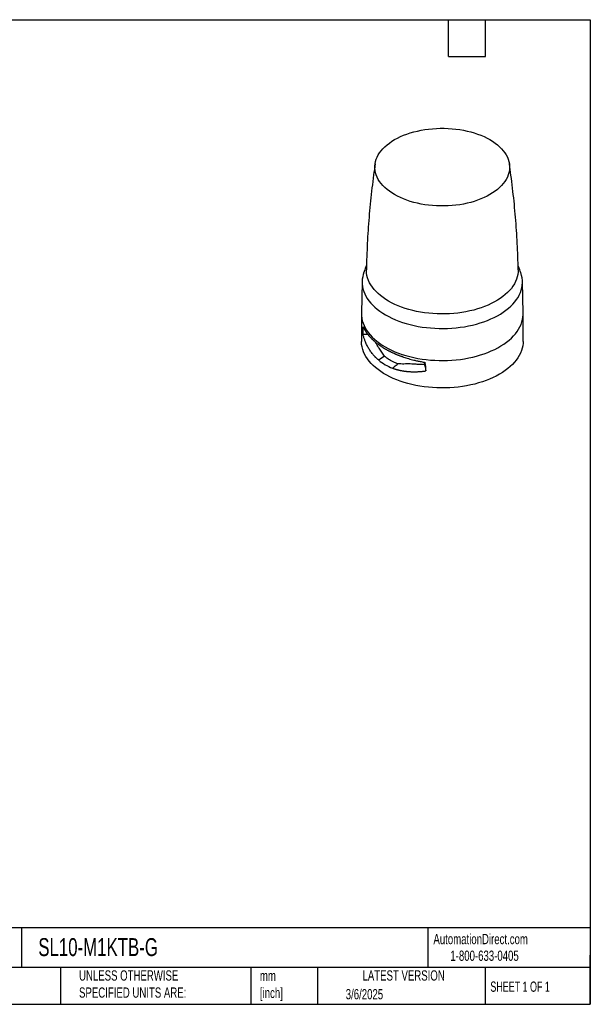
# Model space of a CAD drawing. Header units: millimetres. Extents: x 19 to 819, y 19 to 629.
# Tile 2 of 2: x 466 to 819, y 19 to 629. Entities that reach past the tile are written whole.
import ezdxf

# ---------------------------------------------------------------- set-up
doc = ezdxf.new("R2010")
doc.units = ezdxf.units.MM
doc.header["$LTSCALE"] = 3
doc.linetypes.add('SLD-Solid', pattern=[0])
doc.layers.add('TEXT', color=140, linetype='SLD-Solid', lineweight=25)
doc.styles.add('SLDTEXTSTYLE0', font='TXT', dxfattribs={"width": 0.7})
doc.styles.add('SLDTEXTSTYLE1', font='TXT', dxfattribs={"width": 0.65})

msp = doc.modelspace()

# ---------------------------------------------------------------- linework, layer by layer
for p, q in [((677.986, 466.445), (677.568, 446.851)), ((777.56, 446.851), (777.141, 466.445)), ((677.568, 446.851), (677.564, 446.494)), ((677.564, 446.494), (677.564, 429.51)), ((777.564, 446.494), (777.56, 446.851)), ((777.564, 429.51), (777.564, 446.494)), ((688.313, 417.892), (688.231, 417.835)), ((698.424, 414.284), (699.049, 414.766)), ((716.562, 415.04), (716.492, 416.573))]:
    msp.add_line(p, q)
at = {"flags": 128}
for points in [[(757.037, 554.377), (758.701, 553.358), (760.26, 552.286), (761.708, 551.164), (763.04, 549.994), (764.252, 548.782), (765.34, 547.531), (766.301, 546.246), (767.13, 544.931), (767.825, 543.59), (768.385, 542.228), (768.806, 540.849), (769.087, 539.459), (769.228, 538.062), (769.228, 536.662), (769.087, 535.265), (768.806, 533.874), (768.385, 532.496), (767.825, 531.134), (767.13, 529.793), (766.301, 528.478), (765.34, 527.193), (764.252, 525.942), (763.04, 524.73), (761.708, 523.56), (760.26, 522.437), (758.701, 521.365), (757.037, 520.347), (755.274, 519.387), (753.416, 518.487), (751.472, 517.651), (749.446, 516.882), (747.346, 516.182), (745.179, 515.554), (742.953, 514.999), (740.675, 514.521), (738.352, 514.119), (735.993, 513.796), (733.605, 513.553), (731.197, 513.391), (728.776, 513.31), (726.351, 513.31), (723.931, 513.391), (721.523, 513.553), (719.135, 513.796), (716.776, 514.119), (714.453, 514.521), (712.174, 514.999), (709.948, 515.554), (707.781, 516.182), (705.682, 516.882), (703.656, 517.651), (701.711, 518.487), (699.854, 519.387), (698.09, 520.347), (696.426, 521.365), (694.868, 522.437), (693.42, 523.56), (692.088, 524.73), (690.875, 525.942), (689.787, 527.193), (688.827, 528.478), (687.997, 529.793), (687.302, 531.134), (686.743, 532.496), (686.322, 533.874), (686.04, 535.265), (685.899, 536.662), (685.899, 538.062), (686.04, 539.459), (686.322, 540.849), (686.743, 542.228), (687.302, 543.59), (687.997, 544.931), (688.827, 546.246), (689.787, 547.531), (690.875, 548.782), (692.088, 549.994), (693.42, 551.164), (694.868, 552.286), (696.426, 553.358), (698.09, 554.377), (699.854, 555.337), (701.711, 556.237), (703.656, 557.073), (705.682, 557.842), (707.781, 558.542), (709.948, 559.17), (712.174, 559.724), (714.453, 560.203), (716.776, 560.604), (719.135, 560.927), (721.523, 561.17), (723.931, 561.333), (726.351, 561.414), (728.776, 561.414), (731.197, 561.333), (733.605, 561.17), (735.993, 560.927), (738.352, 560.604), (740.675, 560.203), (742.953, 559.724), (745.179, 559.17), (747.346, 558.542), (749.446, 557.842), (751.472, 557.073), (753.416, 556.237), (755.274, 555.337), (757.037, 554.377)], [(678.839, 471.387), (678.723, 471.02), (678.338, 469.512), (678.092, 467.995), (677.987, 466.472), (678.022, 464.949), (678.198, 463.428), (678.513, 461.915), (678.968, 460.414), (679.56, 458.929), (680.288, 457.464), (681.151, 456.024), (682.145, 454.612), (683.267, 453.233), (684.516, 451.89), (685.886, 450.588), (687.374, 449.329), (688.977, 448.118), (690.688, 446.958), (692.505, 445.852), (694.42, 444.804), (696.43, 443.816), (698.528, 442.891), (700.708, 442.031), (702.964, 441.24), (705.29, 440.52), (707.679, 439.872), (710.125, 439.298), (712.619, 438.8), (715.157, 438.38), (717.729, 438.038), (720.329, 437.775), (722.95, 437.593), (725.584, 437.492), (728.224, 437.471), (730.861, 437.532), (733.49, 437.674), (736.101, 437.896), (738.688, 438.199), (741.244, 438.58), (743.761, 439.039), (746.232, 439.575), (748.65, 440.186), (751.009, 440.871), (753.301, 441.627), (755.52, 442.453), (757.659, 443.345), (759.714, 444.302), (761.677, 445.321), (763.544, 446.398), (765.308, 447.532), (766.966, 448.718), (768.512, 449.953), (769.942, 451.234), (771.251, 452.557), (772.437, 453.918), (773.496, 455.314), (774.424, 456.741), (775.22, 458.194), (775.881, 459.669), (776.404, 461.163), (776.789, 462.67), (777.035, 464.188), (777.14, 465.71), (777.105, 467.234), (776.93, 468.755), (776.614, 470.268), (776.289, 471.386)], [(774.516, 473.859), (774.479, 472.436), (774.301, 470.946), (773.981, 469.463), (773.52, 467.993), (772.919, 466.54), (772.181, 465.109), (771.307, 463.703), (770.3, 462.326), (769.164, 460.984), (767.901, 459.681), (766.516, 458.419), (765.012, 457.203), (763.395, 456.037), (761.669, 454.924), (759.839, 453.868), (757.911, 452.871), (755.891, 451.938), (753.785, 451.07), (751.6, 450.27), (749.341, 449.541), (747.016, 448.885), (744.632, 448.304), (742.197, 447.799), (739.717, 447.373), (737.2, 447.026), (734.653, 446.76), (732.086, 446.575), (729.504, 446.472), (726.917, 446.452), (724.331, 446.514), (721.756, 446.657), (719.198, 446.883), (716.665, 447.19), (714.166, 447.576), (711.707, 448.042), (709.296, 448.585), (706.941, 449.204), (704.648, 449.896), (702.425, 450.661), (700.279, 451.495), (698.215, 452.396), (696.241, 453.362), (694.361, 454.389), (692.582, 455.474), (690.91, 456.614), (689.349, 457.805), (687.904, 459.044), (686.579, 460.327), (685.379, 461.651), (684.307, 463.011), (683.367, 464.402), (682.56, 465.822), (681.89, 467.265), (681.359, 468.727), (680.969, 470.203), (680.719, 471.69), (680.613, 473.183), (680.611, 473.86)], [(677.564, 446.494), (677.604, 445.342), (677.781, 443.809), (678.099, 442.283), (678.557, 440.769), (679.154, 439.272), (679.889, 437.794), (680.759, 436.342), (681.761, 434.918), (682.893, 433.527), (684.152, 432.173), (685.534, 430.86), (687.035, 429.591), (688.651, 428.369), (690.377, 427.199), (692.208, 426.084), (694.14, 425.027), (696.167, 424.03), (698.282, 423.098), (700.481, 422.231), (702.756, 421.433), (705.102, 420.707), (707.511, 420.053), (709.977, 419.474), (712.493, 418.972), (715.052, 418.548), (717.646, 418.204), (720.268, 417.939), (722.911, 417.755), (725.567, 417.653), (728.229, 417.633), (730.889, 417.694), (733.54, 417.837), (736.173, 418.061), (738.782, 418.366), (741.36, 418.751), (743.898, 419.214), (746.39, 419.754), (748.829, 420.371), (751.207, 421.061), (753.518, 421.823), (755.756, 422.656), (757.914, 423.556), (759.985, 424.521), (761.965, 425.548), (763.848, 426.635), (765.627, 427.778), (767.299, 428.974), (768.858, 430.219), (770.3, 431.511), (771.621, 432.846), (772.816, 434.218), (773.884, 435.626), (774.82, 437.065), (775.623, 438.53), (776.289, 440.018), (776.817, 441.524), (777.205, 443.045), (777.453, 444.575), (777.559, 446.11), (777.564, 446.494)], [(679.821, 433.704), (679.132, 433.675), (678.591, 433.652)], [(681.526, 433.776), (680.851, 433.748), (679.821, 433.704)], [(762.919, 409.1), (760.987, 408.043), (758.961, 407.046), (756.845, 406.114), (754.647, 405.247), (752.371, 404.449), (750.026, 403.723), (747.616, 403.069), (745.15, 402.49), (742.634, 401.988), (740.076, 401.564), (737.481, 401.22), (734.859, 400.955), (732.216, 400.771), (729.56, 400.669), (726.898, 400.649), (724.238, 400.71), (721.588, 400.853), (718.954, 401.077), (716.345, 401.382), (713.768, 401.767), (711.229, 402.23), (708.737, 402.77), (706.299, 403.387), (703.921, 404.077), (701.609, 404.839), (699.372, 405.672), (697.214, 406.572), (695.142, 407.537), (693.162, 408.564), (691.28, 409.651), (689.5, 410.794), (687.829, 411.99), (686.27, 413.235), (684.828, 414.527), (683.507, 415.861), (682.311, 417.234), (681.243, 418.642), (680.307, 420.081), (679.505, 421.546), (678.839, 423.034), (678.311, 424.54), (677.922, 426.061), (677.674, 427.591), (677.568, 429.126), (677.564, 429.51)], [(777.564, 429.51), (777.524, 428.358), (777.347, 426.825), (777.029, 425.299), (776.57, 423.785), (775.973, 422.287), (775.238, 420.81), (774.369, 419.358), (773.366, 417.934), (772.234, 416.543), (770.975, 415.189), (769.594, 413.876), (768.093, 412.607), (766.477, 411.385), (764.751, 410.215), (762.919, 409.1)], [(690.442, 419.369), (689.378, 418.631), (688.313, 417.892)], [(691.886, 420.371), (691.164, 419.87), (690.442, 419.369)], [(699.049, 414.766), (699.594, 415.187), (700.139, 415.607)], [(716.562, 415.04), (716.748, 414.263), (716.894, 413.653)], [(696.695, 412.949), (697.559, 413.616), (698.424, 414.284)], [(716.894, 413.653), (717.1, 412.794), (717.262, 412.119)], [(717.262, 412.119), (717.385, 411.605), (717.482, 411.201)]]:
    msp.add_lwpolyline(points, dxfattribs=at)
for points, knots in [([(686.039, 539.4), (685.708, 537.106), (684.993, 532.148), (684.043, 524.493), (683.16, 516.443), (682.404, 508.369), (681.773, 500.276), (681.265, 492.167), (680.893, 484.046), (680.681, 477.942), (680.633, 474.545), (680.623, 473.86)], [0, 0, 0, 0, 0.1060161, 0.2291392, 0.3523306, 0.4755751, 0.5988581, 0.7221655, 0.8454835, 0.9687987, 1, 1, 1, 1]), ([(774.504, 473.86), (774.495, 474.549), (774.446, 477.946), (774.234, 484.045), (773.863, 492.151), (773.357, 500.241), (772.729, 508.31), (771.976, 516.356), (771.098, 524.373), (770.147, 532.055), (769.428, 537.05), (769.09, 539.394)], [0, 0, 0, 0, 0.0313594, 0.1545398, 0.2776486, 0.4006729, 0.5235998, 0.6464159, 0.7691077, 0.8916615, 1, 1, 1, 1]), ([(680.678, 476.65), (680.558, 476.334), (679.931, 474.683), (679.322, 472.93), (678.871, 471.478), (678.846, 471.398)], [0, 0, 0, 0, 0.1827713, 0.9552565, 1, 1, 1, 1]), ([(776.279, 471.397), (776.227, 471.563), (775.757, 473.065), (775.147, 474.819), (774.551, 476.387), (774.45, 476.654)], [0, 0, 0, 0, 0.093384, 0.8450242, 1, 1, 1, 1]), ([(678.591, 433.652), (678.591, 433.81), (678.591, 434.126), (678.594, 434.594), (678.599, 435.056), (678.606, 435.512), (678.615, 435.962), (678.626, 436.406), (678.64, 436.845), (678.655, 437.278), (678.672, 437.705), (678.692, 438.127), (678.707, 438.403), (678.714, 438.541)], [0, 0, 0, 0, 0.0905782, 0.1811451, 0.2717267, 0.3623487, 0.4530372, 0.5438178, 0.6347163, 0.7257584, 0.8169694, 0.9083749, 1, 1, 1, 1]), ([(688.231, 417.835), (688.098, 417.947), (687.833, 418.171), (687.443, 418.516), (687.058, 418.868), (686.68, 419.228), (686.308, 419.596), (685.942, 419.972), (685.583, 420.355), (685.23, 420.746), (684.492, 421.596), (683.419, 422.967), (682.136, 424.915), (681, 426.982), (680.227, 428.687), (679.714, 430.001), (679.402, 430.872), (679.109, 431.772), (678.834, 432.7), (678.672, 433.333), (678.591, 433.652)], [0, 0, 0, 0, 0.0274584, 0.0549899, 0.082596, 0.1102786, 0.1380392, 0.1658796, 0.1938014, 0.2218062, 0.2498957, 0.3734376, 0.4998866, 0.622621, 0.7499212, 0.7978766, 0.8468588, 0.8968714, 0.9479174, 1, 1, 1, 1]), ([(678.714, 438.541), (678.764, 438.419), (678.864, 438.178), (679.024, 437.818), (679.19, 437.464), (679.363, 437.115), (679.542, 436.772), (679.727, 436.434), (679.918, 436.101), (680.114, 435.773), (680.315, 435.451), (680.521, 435.134), (680.872, 434.611), (681.392, 433.893), (682.112, 432.991), (682.873, 432.12), (683.637, 431.315), (684.398, 430.569), (685.151, 429.877), (685.935, 429.198), (686.75, 428.534), (687.593, 427.883), (688.465, 427.248), (689.362, 426.627), (690.286, 426.022), (691.231, 425.432), (691.883, 425.05), (692.208, 424.859)], [0, 0, 0, 0, 0.0242337, 0.0481796, 0.0718376, 0.0952077, 0.1182901, 0.1410846, 0.1635914, 0.1858103, 0.2077414, 0.2293848, 0.2507404, 0.3150853, 0.3780561, 0.439653, 0.4998767, 0.5511655, 0.6021698, 0.6528898, 0.703326, 0.7534786, 0.803348, 0.8529345, 0.9022384, 0.9512601, 1, 1, 1, 1]), ([(691.886, 420.371), (691.274, 421.143), (690.046, 422.69), (688.578, 425.013), (687.342, 427.064), (686.603, 428.301), (686.278, 428.904), (686.26, 428.939)], [0, 0, 0, 0, 0.2788741, 0.5592097, 0.7731362, 0.9870286, 1, 1, 1, 1]), ([(692.208, 424.859), (692.381, 424.76), (692.728, 424.562), (693.258, 424.268), (693.796, 423.977), (694.344, 423.689), (694.9, 423.404), (695.465, 423.122), (696.039, 422.843), (696.621, 422.568), (697.212, 422.296), (697.811, 422.028), (698.419, 421.763), (699.035, 421.502), (699.659, 421.245), (700.291, 420.992), (700.931, 420.743), (701.58, 420.498), (702.236, 420.257), (702.9, 420.021), (703.846, 419.694), (705.098, 419.284), (706.681, 418.801), (708.325, 418.337), (709.801, 417.955), (711.093, 417.643), (712.189, 417.395), (713.318, 417.154), (714.481, 416.923), (715.676, 416.702), (716.488, 416.566), (716.898, 416.498)], [0, 0, 0, 0, 0.0256201, 0.0513133, 0.0770799, 0.1029197, 0.128833, 0.1548196, 0.1808798, 0.2070134, 0.2332207, 0.2595015, 0.2858561, 0.3122843, 0.3387863, 0.3653622, 0.3920119, 0.4187355, 0.445533, 0.4724046, 0.4993502, 0.5595186, 0.6210807, 0.6840371, 0.748388, 0.7880078, 0.8285537, 0.8700258, 0.9124242, 0.9557489, 1, 1, 1, 1]), ([(691.886, 420.371), (692.018, 420.26), (692.28, 420.038), (692.684, 419.714), (693.095, 419.396), (693.516, 419.086), (693.944, 418.782), (694.381, 418.487), (694.827, 418.198), (695.281, 417.918), (695.866, 417.572), (696.587, 417.173), (697.452, 416.734), (698.332, 416.326), (699.226, 415.948), (699.835, 415.721), (700.139, 415.607)], [0, 0, 0, 0, 0.054944, 0.11002981, 0.16526188, 0.22064464, 0.27618248, 0.33187976, 0.38774079, 0.44376985, 0.49997118, 0.60106546, 0.70159009, 0.80157024, 0.90103154, 1, 1, 1, 1]), ([(716.562, 415.04), (715.033, 415.07), (713.529, 415.151), (711.32, 415.295), (710.59, 415.346), (709.156, 415.434), (708.454, 415.47), (707.082, 415.511), (706.411, 415.516), (705.099, 415.502), (704.457, 415.485), (703.195, 415.466), (702.575, 415.464), (701.348, 415.501), (700.741, 415.54), (700.139, 415.608)], [0, 0, 0, 0, 0.25, 0.25, 0.375, 0.375, 0.5, 0.5, 0.625, 0.625, 0.75, 0.75, 0.875, 0.875, 1, 1, 1, 1]), ([(696.853, 412.89), (696.951, 412.854), (697.146, 412.782), (697.343, 412.713), (697.442, 412.679)], [0, 0, 0, 0, 0.49999, 1, 1, 1, 1]), ([(697.442, 412.679), (697.62, 412.618), (697.975, 412.496), (698.515, 412.325), (699.06, 412.161), (699.61, 412.006), (700.165, 411.86), (700.726, 411.722), (701.292, 411.593), (701.864, 411.472), (702.248, 411.398), (702.441, 411.361)], [0, 0, 0, 0, 0.1104889, 0.2210681, 0.3317664, 0.4426121, 0.5536324, 0.6648539, 0.7763036, 0.8880095, 1, 1, 1, 1]), ([(702.441, 411.361), (702.584, 411.335), (702.871, 411.282), (703.159, 411.234), (703.304, 411.211)], [0, 0, 0, 0, 0.4995175, 1, 1, 1, 1]), ([(703.304, 411.211), (703.486, 411.182), (703.852, 411.124), (704.404, 411.046), (704.961, 410.976), (705.521, 410.913), (706.085, 410.858), (706.653, 410.81), (707.225, 410.769), (707.801, 410.736), (708.38, 410.71), (708.769, 410.698), (708.964, 410.693)], [0, 0, 0, 0, 0.0991258, 0.1983911, 0.2978164, 0.3974221, 0.4972286, 0.5972565, 0.6975267, 0.7980598, 0.898877, 1, 1, 1, 1]), ([(708.964, 410.693), (709.207, 410.688), (709.693, 410.677), (710.182, 410.678), (710.427, 410.679)], [0, 0, 0, 0, 0.4995684, 1, 1, 1, 1]), ([(710.427, 410.679), (710.635, 410.681), (711.052, 410.685), (711.68, 410.701), (712.311, 410.725), (712.945, 410.756), (713.583, 410.796), (714.224, 410.843), (714.868, 410.899), (715.516, 410.962), (716.168, 411.034), (716.823, 411.112), (717.262, 411.171), (717.482, 411.201)], [0, 0, 0, 0, 0.08973302, 0.17963952, 0.26973972, 0.36005397, 0.4506029, 0.54140745, 0.63248875, 0.72386784, 0.81556554, 0.9076025, 1, 1, 1, 1])]:
    msp.add_open_spline(points, degree=3, knots=knots)
for points in [[(688.231, 417.835), (689.459, 416.81), (690.795, 415.877), (692.208, 415.061)], [(692.208, 415.061), (693.632, 414.239), (695.13, 413.536), (696.695, 412.949)], [(717.482, 411.201), (717.482, 412.958), (717.284, 414.722), (716.898, 416.498)], [(696.695, 412.949), (696.747, 412.929), (696.8, 412.909), (696.853, 412.89)]]:
    msp.add_open_spline(points, degree=3)
at = {"layer": 'TEXT'}
for p, q in [((19.05, 628.65), (819.15, 628.65)), ((731.52, 605.79), (731.52, 628.65)), ((754.38, 605.79), (754.38, 628.65)), ((819.15, 628.65), (819.15, 19.05)), ((731.52, 605.79), (754.38, 605.79)), ((819.15, 66.378), (19.05, 66.378)), ((467.277, 66.378), (467.277, 41.91)), ((718.726, 66.378), (718.726, 41.91)), ((819.15, 19.05), (819.15, 49.53)), ((819.15, 41.91), (19.05, 41.91)), ((491.341, 41.91), (491.341, 19.05)), ((609.073, 41.91), (609.073, 19.05)), ((650.436, 41.91), (650.436, 19.05)), ((754.046, 41.91), (754.046, 19.05)), ((19.05, 19.05), (819.15, 19.05))]:
    msp.add_line(p, q, dxfattribs=at)

# ---------------------------------------------------------------- texts
for s, insert, char_height, attachment_point, style in [('AutomationDirect.com', (722.085, 62.63), 6.35, 1, 'SLDTEXTSTYLE0'), ('SL10-M1KTB-G', (477.623, 60.019), 11.1125, 1, 'SLDTEXTSTYLE0'), ('1-800-633-0405', (732.575, 52.311), 6.35, 1, 'SLDTEXTSTYLE0'), ('UNLESS OTHERWISE ^JSPECIFIED UNITS ARE:', (502.824, 40.082), 6.35, 1, 'SLDTEXTSTYLE0'), ('mm^J[inch]', (614.722, 39.892), 6.35, 1, 'SLDTEXTSTYLE0'), ('LATEST VERSION', (703.656, 40.092), 6.35, 2, 'SLDTEXTSTYLE0'), ('SHEET 1 OF 1', (757.324, 33.154), 6.35, 1, 'SLDTEXTSTYLE1'), ('3/6/2025', (667.838, 28.491), 6.35, 1, 'SLDTEXTSTYLE0')]:
    msp.add_mtext(s, dxfattribs=dict(at, insert=insert, char_height=char_height, attachment_point=attachment_point, style=style))

doc.saveas('drawing.dxf')
